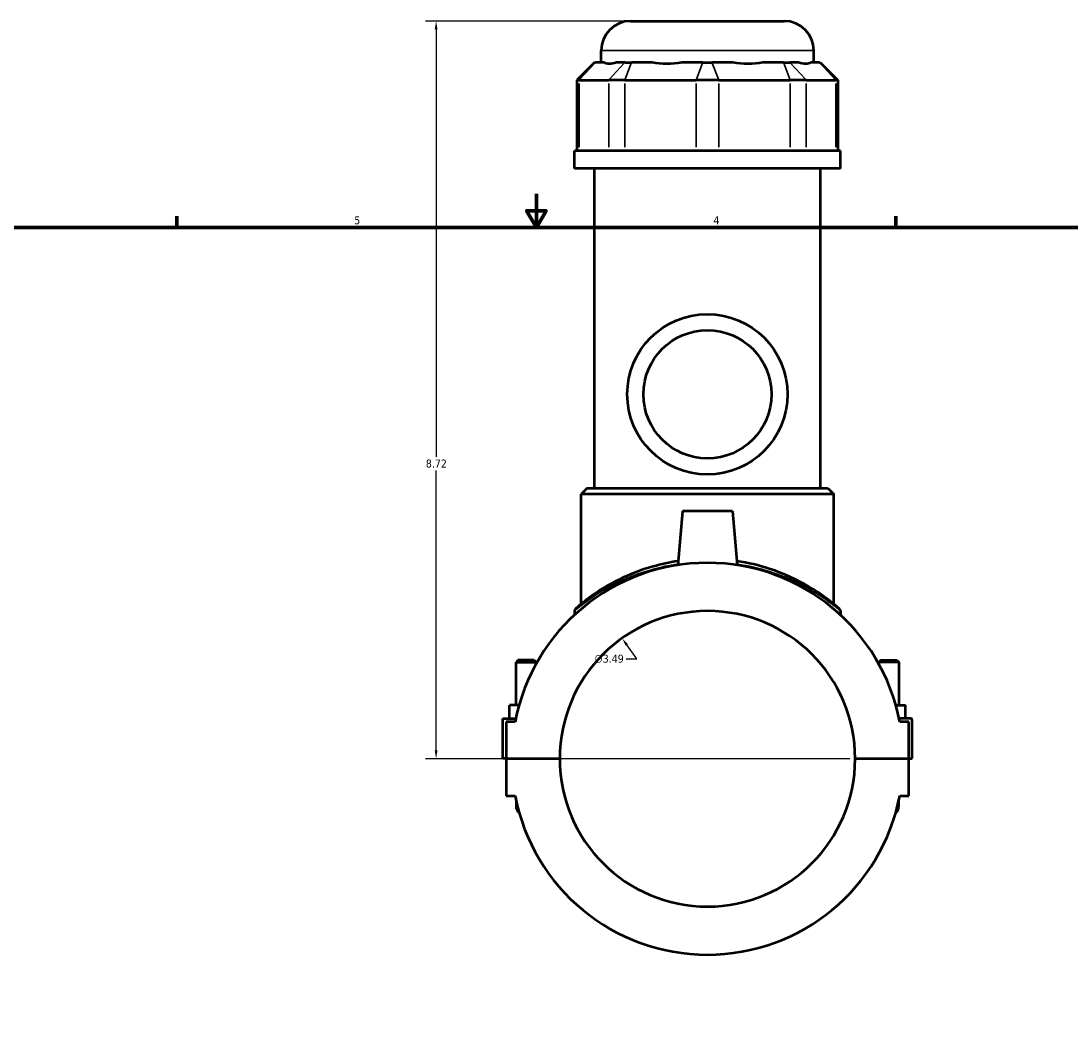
# Model space of a CAD drawing. Header units: inches. Extents: x -1.5 to 48.1, y -2 to 47.5.
# Tile 4 of 8: x 10.9 to 23.3, y 11.4 to 23.4. Entities that reach past the tile are written whole.
import ezdxf

# ---------------------------------------------------------------- set-up
doc = ezdxf.new("R2010")
doc.units = ezdxf.units.IN
doc.header["$MEASUREMENT"] = 0
for name, color, linetype, lineweight in [('Border (ANSI)', 7, 'Continuous', 70), ('Dimension (ANSI)', 7, 'Continuous', 25), ('Visible (ANSI)', 7, 'Continuous', 50), ('Visible Narrow (ANSI)', 7, 'Continuous', 35)]:
    doc.layers.add(name, color=color, linetype=linetype, lineweight=lineweight)
doc.styles.add('Note Text (ANSI)', font='tahoma.ttf')
doc.dimstyles.new('Default (ANSI)', dxfattribs={"dimtxt": 0.094488, "dimasz": 0.098425, "dimexe": 0.125, "dimexo": 0.0625, "dimgap": 0.031496, "dimtad": 0, "dimtih": 1, "dimtoh": 1, "dimrnd": 1e-08, "dimzin": 4, "dimdsep": 46, "dimtxsty": 'Note Text (ANSI)', "dimcen": 0.09, "dimdle": 0.393701, "dimclrd": 256, "dimclre": 256, "dimclrt": 5, "dimadec": 0, "dimazin": 1, "dimtfac": 1, "dimtofl": 0, "dimtmove": 0, "dimatfit": 3, "dimfxl": 1, "dimtolj": 1, "dimtzin": 4, "dimlwd": -1, "dimlwe": -1, "dimarcsym": 0})

# ---------------------------------------------------------------- blocks, each defined once
blk = doc.blocks.new('Borders Default Border')
at = {"layer": 'Border (ANSI)'}
for p, q in [((12.75, 21), (12.75, 21.134)), ((21.25, 21), (21.25, 21.134))]:
    blk.add_line(p, q, dxfattribs=at)
at = {"layer": 'Border (ANSI)', "flags": 128}
for points in [[(17, 21.4), (17, 21), (16.885, 21.2), (17.115, 21.2), (17, 21)], [(0.5, 1), (0.5, 21), (33.5, 21), (33.5, 1), (0.5, 1)]]:
    blk.add_lwpolyline(points, dxfattribs=at)
at = {"layer": 'Border (ANSI)', "color": 5, "true_color": 0x0000ff, "char_height": 0.0945, "attachment_point": 7, "style": 'Note Text (ANSI)'}
for s, insert in [('5', (14.847, 21.038)), ('4', (19.092, 21.04))]:
    blk.add_mtext(s, dxfattribs=dict(at, insert=insert))
blk = doc.blocks.new('*D8')
at = {"layer": 'Defpoints', "color": 0, "transparency": 16777216}
for p in [(18.013, 16.15), (20.031, 13.3)]:
    blk.add_point(p, dxfattribs=at)
at = {"layer": 'Dimension (ANSI)', "transparency": 16777216}
for p, q in [((18.187, 15.904), (18.07, 16.07)), ((18.062, 15.904), (18.187, 15.904))]:
    blk.add_line(p, q, dxfattribs=at)
blk.add_solid([(18.083, 16.08), (18.056, 16.061), (18.013, 16.15)], dxfattribs=at)
at = {"layer": 'Dimension (ANSI)', "color": 5, "transparency": 16777216, "insert": (17.687, 15.955), "char_height": 0.0945, "attachment_point": 1, "style": 'Note Text (ANSI)'}
blk.add_mtext('\\A1;∅3.49', dxfattribs=at)
blk = doc.blocks.new('*D10')
at = {"layer": 'Defpoints', "color": 0, "transparency": 16777216}
for p in [(15.815, 23.441), (18.114, 23.441), (20.768, 14.725)]:
    blk.add_point(p, dxfattribs=at)
at = {"layer": 'Dimension (ANSI)', "transparency": 16777216}
for p, q in [((18.051, 23.441), (15.69, 23.441)), ((15.815, 23.343), (15.815, 18.291)), ((15.815, 14.824), (15.815, 18.129)), ((20.705, 14.725), (15.69, 14.725))]:
    blk.add_line(p, q, dxfattribs=at)
for points in [[(15.799, 23.343), (15.832, 23.343), (15.815, 23.441)], [(15.799, 14.824), (15.832, 14.824), (15.815, 14.725)]]:
    blk.add_solid(points, dxfattribs=at)
at = {"layer": 'Dimension (ANSI)', "color": 5, "transparency": 16777216, "insert": (15.694, 18.26), "char_height": 0.0945, "attachment_point": 1, "style": 'Note Text (ANSI)'}
blk.add_mtext('\\A1;8.72', dxfattribs=at)

msp = doc.modelspace()

# ---------------------------------------------------------------- linework, layer by layer
at = {"layer": 'Visible (ANSI)'}
for p, q in [((18.114, 23.441), (19.93, 23.441)), ((17.765, 22.953), (17.765, 23.092)), ((20.279, 22.953), (20.279, 23.092)), ((17.689, 22.953), (17.479, 22.744)), ((17.689, 22.953), (17.699, 22.953)), ((17.8, 22.953), (17.699, 22.953)), ((18.049, 22.953), (17.948, 22.953)), ((18.049, 22.953), (18.124, 22.953)), ((18.368, 22.953), (18.124, 22.953)), ((18.968, 22.953), (18.724, 22.953)), ((18.968, 22.953), (19.075, 22.953)), ((19.319, 22.953), (19.075, 22.953)), ((19.919, 22.953), (19.675, 22.953)), ((19.919, 22.953), (19.995, 22.953)), ((20.096, 22.953), (19.995, 22.953)), ((20.344, 22.953), (20.243, 22.953)), ((20.344, 22.953), (20.355, 22.953)), ((20.355, 22.953), (20.565, 22.744)), ((17.506, 22.744), (17.479, 22.744)), ((17.479, 22.744), (17.479, 21.908)), ((17.506, 22.744), (17.855, 22.744)), ((18.044, 22.744), (17.855, 22.744)), ((18.044, 22.744), (18.888, 22.744)), ((19.155, 22.744), (18.888, 22.744)), ((19.155, 22.744), (19.999, 22.744)), ((20.188, 22.744), (19.999, 22.744)), ((20.188, 22.744), (20.538, 22.744)), ((20.565, 22.744), (20.538, 22.744)), ((20.565, 22.744), (20.565, 21.908)), ((20.593, 21.908), (17.45, 21.908)), ((17.45, 21.699), (17.45, 21.908)), ((20.593, 21.699), (20.593, 21.908)), ((20.593, 21.699), (17.45, 21.699)), ((17.686, 17.923), (17.686, 21.699)), ((20.358, 17.923), (20.358, 21.699)), ((17.599, 17.923), (17.529, 17.853)), ((17.599, 17.923), (20.445, 17.923)), ((20.445, 17.923), (20.515, 17.853)), ((20.515, 17.853), (17.529, 17.853)), ((17.529, 16.554), (17.529, 17.853)), ((20.515, 16.554), (20.515, 17.853)), ((18.727, 17.652), (18.671, 17.014)), ((19.317, 17.652), (18.727, 17.652)), ((19.317, 17.652), (19.373, 17.014)), ((17.45, 16.471), (17.45, 16.426)), ((20.593, 16.471), (20.593, 16.426)), ((16.784, 15.891), (16.76, 15.868)), ((16.973, 15.891), (16.784, 15.891)), ((16.973, 15.891), (16.996, 15.868)), ((21.071, 15.891), (21.048, 15.868)), ((21.071, 15.891), (21.26, 15.891)), ((21.26, 15.891), (21.284, 15.868)), ((16.76, 15.868), (16.996, 15.868)), ((16.76, 15.359), (16.76, 15.868)), ((16.996, 15.847), (16.996, 15.868)), ((21.284, 15.868), (21.048, 15.868)), ((21.048, 15.868), (21.048, 15.847)), ((21.284, 15.868), (21.284, 15.359)), ((16.681, 15.201), (16.681, 15.359)), ((16.795, 15.359), (16.681, 15.359)), ((21.249, 15.359), (21.362, 15.359)), ((21.362, 15.201), (21.362, 15.359)), ((16.602, 15.201), (16.756, 15.201)), ((16.602, 14.727), (16.602, 15.201)), ((16.748, 15.162), (16.642, 15.162)), ((16.642, 15.162), (16.642, 14.727)), ((21.422, 15.201), (21.288, 15.201)), ((21.402, 15.162), (21.296, 15.162)), ((21.402, 14.727), (21.402, 15.162)), ((21.441, 14.727), (21.441, 15.181)), ((16.642, 14.727), (16.602, 14.727)), ((16.642, 14.727), (17.276, 14.727)), ((16.642, 14.723), (16.642, 14.289)), ((17.276, 14.723), (16.642, 14.723)), ((16.76, 14.723), (16.76, 14.727)), ((16.996, 14.723), (16.996, 14.727)), ((20.768, 14.727), (21.402, 14.727)), ((21.402, 14.723), (20.768, 14.723)), ((21.048, 14.727), (21.048, 14.723)), ((21.284, 14.727), (21.284, 14.723)), ((21.402, 14.727), (21.441, 14.727)), ((21.402, 14.289), (21.402, 14.723)), ((16.642, 14.289), (16.748, 14.289)), ((21.296, 14.289), (21.402, 14.289)), ((16.76, 14.231), (16.76, 14.171)), ((21.284, 14.171), (21.284, 14.231))]:
    msp.add_line(p, q, dxfattribs=at)
for radius in [0.947, 0.757]:
    msp.add_circle((19.022, 19.031), radius, dxfattribs=at)
for centre, radius, start, end in [((18.114, 23.092), 0.349, 90, 180), ((19.93, 23.092), 0.349, 0, 90), ((19.022, 14.725), 2.315, 10.8674, 169.1326), ((19.022, 14.725), 1.746, 0.0646, 179.9354), ((17.485, 16.471), 0.0349, 131.3503, 180), ((20.558, 16.471), 0.0349, 0, 48.6497), ((21.422, 15.181), 0.0197, 0, 90), ((19.022, 14.725), 1.746, 180.0646, 359.9354), ((19.022, 14.725), 2.315, 190.8674, 349.1326), ((16.878, 14.171), 0.118, 180, 226.5932), ((21.166, 14.171), 0.118, 313.4068, 0)]:
    msp.add_arc(centre, radius, start, end, dxfattribs=at)
for major_axis, ratio, start_param, end_param in [((-1.233, -1.233), 0.198912, 0.042463, 0.350237), ((1.045, 1.045), 0.668179, 3.576754, 3.884528), ((1.045, -1.045), 0.668179, 5.54025, 5.848024), ((1.233, -1.233), 0.198912, 5.932949, 6.240723)]:
    msp.add_ellipse((19.022, 24.196), major_axis=major_axis, ratio=ratio, start_param=start_param, end_param=end_param, dxfattribs=at)
for points, knots in [([(18.675, 17.06), (18.572, 17.045), (18.473, 17.023), (18.232, 16.955), (18.099, 16.902), (17.844, 16.777), (17.73, 16.704), (17.608, 16.616), (17.578, 16.593), (17.514, 16.542), (17.487, 16.519), (17.466, 16.501), (17.462, 16.497), (17.462, 16.497)], [19.908805, 19.908805, 19.908805, 19.908805, 20.705916, 20.705916, 21.958058, 21.958058, 23.435366, 23.435366, 24.023515, 24.023515, 24.918804, 24.918804, 25.373097, 25.373097, 25.373097, 25.373097]), ([(20.581, 16.497), (20.581, 16.497), (20.568, 16.509), (20.514, 16.555), (20.469, 16.592), (20.356, 16.674), (20.292, 16.717), (20.089, 16.836), (19.932, 16.912), (19.632, 17.009), (19.503, 17.04), (19.369, 17.06)], [25.373097, 25.373097, 25.373097, 25.373097, 26.239027, 26.239027, 27.263309, 27.263309, 28.190525, 28.190525, 29.791632, 29.791632, 30.837344, 30.837344, 30.837344, 30.837344])]:
    msp.add_open_spline(points, degree=3, knots=knots, dxfattribs=at)
at = {"layer": 'Visible Narrow (ANSI)'}
for p, q in [((20.264, 23.092), (17.78, 23.092)), ((17.69, 22.943), (17.515, 22.754)), ((18.039, 22.943), (17.865, 22.754)), ((18.12, 22.943), (18.048, 22.754)), ((18.964, 22.943), (18.892, 22.754)), ((19.079, 22.943), (19.151, 22.754)), ((19.923, 22.943), (19.995, 22.754)), ((20.004, 22.943), (20.179, 22.754)), ((20.354, 22.943), (20.528, 22.754)), ((17.506, 21.95), (17.506, 22.702)), ((17.855, 22.702), (17.855, 21.95)), ((18.044, 21.95), (18.044, 22.702)), ((18.888, 22.702), (18.888, 21.95)), ((19.155, 21.95), (19.155, 22.702)), ((19.999, 22.702), (19.999, 21.95)), ((20.188, 21.95), (20.188, 22.702)), ((20.538, 22.702), (20.538, 21.95))]:
    msp.add_line(p, q, dxfattribs=at)
for points, knots in [([(17.45, 16.471), (17.45, 16.471), (17.454, 16.474), (17.475, 16.492), (17.502, 16.515), (17.567, 16.565), (17.597, 16.588), (17.72, 16.674), (17.835, 16.747), (18.092, 16.87), (18.226, 16.922), (18.469, 16.989), (18.569, 17.011), (18.672, 17.026)], [-25.373097, -25.373097, -25.373097, -25.373097, -24.918804, -24.918804, -24.023515, -24.023515, -23.435366, -23.435366, -21.958058, -21.958058, -20.705916, -20.705916, -19.909808, -19.909808, -19.909808, -19.909808]), ([(19.372, 17.026), (19.507, 17.006), (19.637, 16.975), (19.938, 16.88), (20.097, 16.805), (20.301, 16.688), (20.366, 16.645), (20.48, 16.564), (20.526, 16.528), (20.58, 16.483), (20.593, 16.471), (20.593, 16.471)], [-30.83634, -30.83634, -30.83634, -30.83634, -29.791632, -29.791632, -28.190525, -28.190525, -27.263309, -27.263309, -26.239027, -26.239027, -25.373097, -25.373097, -25.373097, -25.373097])]:
    msp.add_open_spline(points, degree=3, knots=knots, dxfattribs=at)

# ---------------------------------------------------------------- block references
msp.add_blockref('Borders Default Border', (0, 0))

# ---------------------------------------------------------------- dimensions: what is measured, and where the dimension line sits
at = {"layer": 'Dimension (ANSI)'}
dim = msp.add_linear_dim(base=(15.815, 23.441), p1=(20.768, 14.725), p2=(18.114, 23.441), angle=90, dimstyle='Default (ANSI)', override={"dimgap": 0.031496, "dimdec": 2, "dimtol": 0, "dimlim": 0, "dimtp": 0, "dimtm": 0, "dimtdec": 2, "dimatfit": 1}, dxfattribs=at)
dim.commit()
dim.dimension.update_dxf_attribs({"geometry": '*D10', "text_midpoint": (15.815, 18.21), "dimtype": 160})
dim = msp.add_diameter_dim_2p(p1=(20.031, 13.3), p2=(18.013, 16.15), dimstyle='Default (ANSI)', override={"dimgap": 0.031496, "dimdec": 2, "dimlfac": 1, "dimtol": 0, "dimlim": 0, "dimtp": 0, "dimtm": 0, "dimtdec": 2}, dxfattribs=at)
dim.commit()
dim.dimension.update_dxf_attribs({"geometry": '*D8', "text_midpoint": (17.859, 15.904), "dimtype": 163})

doc.saveas('drawing.dxf')
